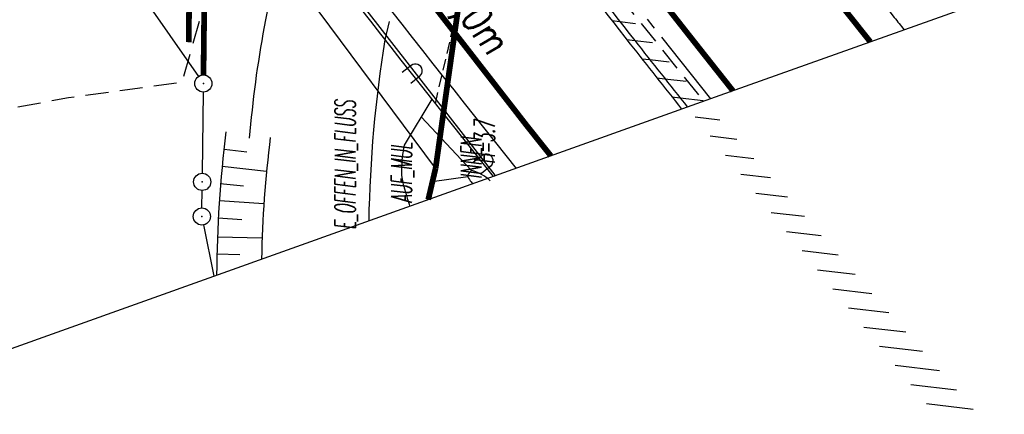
# Model space of a CAD drawing. Extents: x 447882 to 448688, y 437766 to 439043.
# Tile 11 of 121: x 448483 to 448569, y 437905 to 437940. Entities that reach past the tile are written whole.
import ezdxf

# ---------------------------------------------------------------- set-up
doc = ezdxf.new("R2010")
doc.units = 0
doc.header["$LTSCALE"] = 2
doc.header["$MEASUREMENT"] = 0
for name, pattern in [('ACHSE', [5.5, 4, -0.5, 0.5, -0.5]), ('AUSGEZOGEN', [0]), ('GEMEINDE', [3.5, 2, -0.5, 0.5, -0.5]), ('GESTRICH-X2', [1.5, 1, -0.5]), ('GESTRICHELT', [0.75, 0.5, -0.25])]:
    doc.linetypes.add(name, pattern=pattern)
doc.layers.get('0').update_dxf_attribs({"linetype": 'AUSGEZOGEN'})
for name, color, linetype in [('212-GEMEINGRZ', 7, 'GEMEINDE'), ('212-GRENZL', 8, 'AUSGEZOGEN'), ('212-GRENZL-BAB', 7, 'AUSGEZOGEN'), ('212-GRENZP', 8, 'AUSGEZOGEN'), ('212-GRENZP-BAB', 7, 'AUSGEZOGEN'), ('ACHSETOP', 250, 'ACHSE'), ('ANMERKUNG', 7, 'CONTINUOUS'), ('BAUWOTOP', 250, 'AUSGEZOGEN'), ('BAUWUTOP', 250, 'GESTRICHELT'), ('BOESCHG', 250, 'AUSGEZOGEN'), ('BW-SCHRIFT', 250, 'AUSGEZOGEN'), ('DB-Flussumverlegungen', 15, 'CONTINUOUS'), ('FBRTOP', 250, 'AUSGEZOGEN'), ('GRABEN', 250, 'AUSGEZOGEN'), ('KANAL', 7, 'GESTRICH-X2'), ('LAERMWAND', 1, 'AUSGEZOGEN'), ('Planeinteilung', 250, 'CONTINUOUS'), ('SCHLITZRINNE', 200, 'AUSGEZOGEN'), ('STROMLTG', 4, 'AUSGEZOGEN')]:
    doc.layers.add(name, color=color, linetype=linetype)
doc.styles.add('ROMANS', font='romans.shx', dxfattribs={"width": 0.8})

# ---------------------------------------------------------------- blocks, each defined once
blk = doc.blocks.new('LAERMR')
for p, q in [((-0.600039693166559, 0.1830825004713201), (-0.5998228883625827, -0.8169174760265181)), ((0.5999602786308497, 0.1833426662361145), (0.6001770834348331, -0.8166573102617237))]:
    blk.add_line(p, q)
blk.add_arc((-3.970726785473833e-05, 0.1832125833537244), 0.6, 0.01242200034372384, 180.0124220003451)
blk = doc.blocks.new('1135420')
for p, q in [((1135, 297), (1135, 420)), ((1135, 0), (1135, 297))]:
    blk.add_line(p, q)
blk = doc.blocks.new('GST')
at = {"color": 0}
blk.add_circle((0, 0), 0.75, dxfattribs=at)
blk.add_point((0, 0), dxfattribs=at)

msp = doc.modelspace()

# ---------------------------------------------------------------- hatches: boundary and pattern name
at = {"layer": 'SCHLITZRINNE'}
h = msp.add_hatch(dxfattribs=at)
h.set_pattern_fill('_USER', color=256, scale=1.5, angle=45, style=0, pattern_type=0)
h.set_pattern_definition([(353.2903893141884, (448535.0214528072, 437939.7289510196), (0.1752559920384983, 1.489726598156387), [])])
edge = h.paths.add_edge_path()
edge.add_arc((450110.1306910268, 439174.8855906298), 2002.144653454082, 217.6466916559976, 217.7521611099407)
edge.add_arc((450110.1306910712, 439174.8855906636), 2001.644653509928, 217.6466916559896, 217.8050314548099)
edge.add_arc((450106.0111629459, 439171.6895692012), 1996.430723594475, 217.8050312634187, 218.1638878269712)
edge.add_arc((450104.6204673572, 439170.5966182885), 1994.661945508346, 218.1638878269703, 218.5234401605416)
edge.add_arc((450102.3610331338, 439168.7978830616), 1991.77395461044, 218.5234403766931, 218.8832532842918)
edge.add_arc((450113.0802769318, 439177.4420506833), 2005.544351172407, 218.8832532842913, 219.2403848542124)
edge.add_arc((450118.7786976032, 439182.0962609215), 2012.90190994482, 219.2403848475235, 219.5968631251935)
edge.add_arc((450119.4406360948, 439182.6438030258), 2013.760958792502, 219.5968631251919, 219.9534656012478)
edge.add_arc((450109.1314138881, 439174.007603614), 2000.312389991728, 219.9534657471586, 220.3112649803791)
edge.add_arc((450102.1189203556, 439168.0582058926), 1991.116173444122, 220.3112649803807, 220.6706485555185)
edge.add_arc((450113.5814255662, 439177.9073012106), 2006.228873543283, 220.6706484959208, 221.0286759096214)
edge.add_arc((450111.6346336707, 439176.2132694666), 2003.648225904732, 221.028675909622, 221.3868683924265)
edge.add_arc((450104.9853657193, 439170.3538559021), 1994.78563646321, 221.3868683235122, 221.7458556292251)
edge.add_arc((450107.8928366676, 439172.9484951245), 1998.682499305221, 221.7458556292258, 222.1044143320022)
edge.add_arc((450110.1228680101, 439174.9637980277), 2001.688241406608, 222.1044143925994, 222.4627037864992)
edge.add_arc((450114.2325152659, 439178.7246774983), 2007.259005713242, 222.4627037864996, 222.8197621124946)
edge.add_arc((450115.8226584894, 439180.1981843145), 2009.426902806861, 222.8197620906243, 223.1766277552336)
edge.add_arc((450111.7406385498, 439176.3680447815), 2003.829326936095, 223.1766277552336, 223.5348545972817)
edge.add_arc((450104.4442216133, 439169.4355758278), 1993.7646945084, 223.5348548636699, 223.8939847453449)
edge.add_arc((450103.9872383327, 439168.9959033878), 1993.130545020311, 223.8939847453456, 224.2529103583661)
edge.add_arc((450116.3561424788, 439181.046388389), 2010.399128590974, 224.2529105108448, 224.6102912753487)
edge.add_arc((450116.7664725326, 439181.4511742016), 2010.975515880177, 224.6102912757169, 224.7212884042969)
edge.add_line((448524.848253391, 437951.9944236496), (448525.2441494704, 437952.2998189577))

# ---------------------------------------------------------------- linework, layer by layer
at = {"layer": '212-GEMEINGRZ', "const_width": 0.5, "flags": 128}
msp.add_lwpolyline([(448497.5047533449, 437946.3530680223), (448497.4101030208, 437937.9263624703)], dxfattribs=at)
at = {"layer": '212-GRENZL'}
for p, q in [((448518.9499115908, 437926.9393894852), (448498.9878583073, 437953.7884196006)), ((448498.6813115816, 437933.5697830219), (448498.5984675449, 437926.4803011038)), ((448498.5677291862, 437923.4596728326), (448498.582592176, 437924.9799741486)), ((448498.7066597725, 437921.9750020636), (448499.5990688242, 437917.5027028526))]:
    msp.add_line(p, q, dxfattribs=at)
at = {"layer": '212-GRENZL-BAB', "flags": 128}
msp.add_lwpolyline([(448459.6589718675, 437990.1951044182), (448498.2608844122, 437934.9346511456)], dxfattribs=at)
at = {"layer": '212-GRENZL-BAB', "const_width": 0.5, "flags": 128}
for points in [[(448498.8319209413, 437946.9399467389), (448498.6985952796, 437935.0699811)], [(448518.9499115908, 437926.9393894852), (448520.9498758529, 437941.1413584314)], [(448518.3053835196, 437924.1861398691), (448518.9500052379, 437926.9392635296)]]:
    msp.add_lwpolyline(points, dxfattribs=at)
at = {"layer": 'ACHSETOP', "flags": 128}
msp.add_lwpolyline([(448115.3962550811, 438985.500508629), (448118.194, 438967.9179999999), (448126.051, 438918.539), (448129.98, 438893.849), (448133.908, 438869.16), (448135.229, 438860.857), (448137.904, 438844.482), (448142.192, 438819.8529999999), (448146.786, 438795.279), (448151.688, 438770.764), (448156.896, 438746.313), (448162.408, 438721.928), (448168.226, 438697.615), (448174.346, 438673.376), (448180.77, 438649.215), (448187.494, 438625.137), (448194.519, 438601.144), (448201.844, 438577.241), (448209.467, 438553.432), (448217.386, 438529.72), (448225.602, 438506.1079999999), (448234.112, 438482.601), (448242.915, 438459.203), (448252.01, 438435.916), (448261.395, 438412.745), (448271.069, 438389.693), (448281.031, 438366.763), (448291.278, 438343.96), (448312.624, 438298.747), (448323.719, 438276.344), (448335.093, 438254.0820000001), (448346.745, 438231.963), (448358.672, 438209.992), (448370.873, 438188.171), (448383.346, 438166.505), (448396.089, 438144.997), (448409.099, 438123.649), (448422.375, 438102.466), (448435.915, 438081.45), (448449.717, 438060.605), (448463.778, 438039.935), (448478.096, 438019.441), (448492.67, 437999.129), (448507.496, 437979), (448522.573, 437959.057), (448537.8970000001, 437939.305), (448542.9293061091, 437932.9838340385)], dxfattribs=at)
at = {"layer": 'BAUWOTOP'}
for radius, end in [(2036.842164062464, 218.6144323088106), (2038.842164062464, 218.5943363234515)]:
    msp.add_arc((450117.4917103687, 439198.0441966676), radius, 217.3003349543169, end, dxfattribs=at)
at = {"layer": 'BAUWUTOP'}
msp.add_line((448518.9233028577, 437932.5575643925), (448530.129792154, 437980.5304113), dxfattribs=at)
at = {"layer": 'BOESCHG'}
for p, q in [((448522.083, 437926.725), (448517.682, 437931.3970000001)), ((448521.754, 437926.164), (448518.6558864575, 437925.7260769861))]:
    msp.add_line(p, q, dxfattribs=at)
msp.add_lwpolyline([(448518.6133318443, 437932.9492197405), (448516.206, 437928.937)], dxfattribs=at)
for points in [[(448516.206, 437928.937, 0.04298444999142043), (448515.9671066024, 437926.7819269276, 0.07282049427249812), (448516.122, 437925.507, 0.007987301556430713), (448516.4739848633, 437924.2932621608, -0.003410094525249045), (448516.6802749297, 437923.6055171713, -0.01561679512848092)], [(448522.083, 437926.725, 0.08321981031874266), (448521.754358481, 437926.3320045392, 0.2704513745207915), (448521.754, 437926.164, 0.02505786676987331), (448522.0410884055, 437925.7221913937, -0.003310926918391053), (448522.1555664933, 437925.5617424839, -0.005370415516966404)]]:
    msp.add_lwpolyline(points, format="xyb", dxfattribs=at)
for centre, radius, start, end in [((448604.0972519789, 437921.0373969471), 101.7559334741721, 164.1688929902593, 175.1963602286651), ((448624.7216900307, 437920.3766568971), 111.6237615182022, 170.8435513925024, 178.9964242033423), ((448521.2377902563, 437923.2920210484), 3.535494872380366, 45.94535397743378, 76.16869322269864)]:
    msp.add_arc(centre, radius, start, end, dxfattribs=at)
at = {"layer": 'DB-Flussumverlegungen', "linetype": 'Continuous'}
for p, q in [((448500.4913254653, 437928.5810840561), (448502.4685843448, 437928.3631156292)), ((448500.3269646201, 437927.0901160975), (448504.20388845, 437926.6627330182)), ((448500.1626037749, 437925.5991481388), (448502.1830992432, 437925.3764134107)), ((448500.0827388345, 437924.0988655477), (448503.9738936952, 437923.8363518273)), ((448499.981772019, 437922.6022675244), (448502.0580032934, 437922.4621962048)), ((448499.9169622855, 437920.9454776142), (448503.815747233, 437920.8395417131)), ((448499.8762200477, 437919.4460310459), (448501.8702932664, 437919.3918490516))]:
    msp.add_line(p, q, dxfattribs=at)
for major_axis, ratio, start_param, end_param in [((75.23616053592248, 75.23616053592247), 0.9999999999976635, 2.232205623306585, 2.350056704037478), ((72.47844412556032, 72.4784441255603), 0.9999999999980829, 2.232205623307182, 2.336163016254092)]:
    msp.add_ellipse((448606.2414252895, 437916.936952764), major_axis=major_axis, ratio=ratio, start_param=start_param, end_param=end_param, dxfattribs=at)
at = {"layer": 'FBRTOP'}
for points in [[(448131.6841409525, 438991.3198835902, -7.945799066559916e-07), (448134.9827870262, 438970.5894472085, -1.494849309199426e-06), (448138.9112931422, 438945.8999087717, 1.794624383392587e-06), (448142.8397992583, 438921.210370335, 6.509566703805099e-06)], [(448533.5596446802, 437972.6783839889, 0.0005189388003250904), (448536.0697938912, 437969.3937221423, 0.001563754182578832), (448543.6409491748, 437959.5715427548, 0.001565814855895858), (448551.2633894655, 437949.8098080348, 0.001568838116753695), (448558.954886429, 437940.0859286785, 0.0001735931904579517), (448559.8084880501, 437939.0144686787, 0.001558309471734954)]]:
    msp.add_lwpolyline(points, format="xyb", dxfattribs=at)
at = {"layer": 'FBRTOP', "const_width": 0.5}
for points in [[(448117.3124769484, 438986.1851409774, -7.94583581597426e-07), (448120.1691514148, 438968.2322879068, -1.494846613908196e-06), (448124.0976521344, 438943.5427833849, 1.79458935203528e-06), (448128.026152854, 438918.853278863, 6.509561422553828e-06)], [(448526.2902941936, 437957.4976299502, 0.001125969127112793), (448531.7893117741, 437950.3765710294, 0.001565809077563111), (448539.4695164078, 437940.5408597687, 0.001097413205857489), (448544.8841071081, 437933.6822500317, 0.001569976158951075)]]:
    msp.add_lwpolyline(points, format="xyb", dxfattribs=at)
for points in [[(448466.6698147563, 438011.3508809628), (448481.3459252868, 437990.8965680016), (448496.2755179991, 437970.6269219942), (448511.457993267, 437950.5444052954), (448526.8893851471, 437930.6539816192), (448528.9973125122, 437928.0061779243)], [(448503.9940747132, 438007.3614319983), (448518.7164820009, 437987.3730780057), (448533.6880067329, 437967.5695947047), (448548.904614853, 437947.9560183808), (448556.861299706, 437937.9614901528)]]:
    msp.add_lwpolyline(points, dxfattribs=at)
at = {"layer": 'GRABEN', "linetype": 'GESTRICH-X2', "flags": 128}
msp.add_lwpolyline([(448525.6574511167, 437986.5152711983), (448514.5202933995, 437938.1394358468)], dxfattribs=at)
at = {"layer": 'KANAL'}
msp.add_line((448529.375, 437948.9379999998), (448542.3156457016, 437932.7645839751), dxfattribs=at)
at = {"layer": 'LAERMWAND'}
msp.add_lwpolyline([(448494.8250000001, 437961.437), (448496.0459090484, 437962.4004354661), (448524.118, 437926.309), (448524.0582186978, 437926.2415266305)], dxfattribs=at)
at = {"layer": 'SCHLITZRINNE'}
for p, q in [((448534.3215570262, 437939.8112888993), (448535.0214528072, 437939.7289510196)), ((448535.6271633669, 437938.1473491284), (448536.3277967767, 437938.0649244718)), ((448536.9359124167, 437936.4830396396), (448537.6372871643, 437936.4005277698)), ((448538.2478160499, 437934.8183590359), (448538.9499353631, 437934.7357595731)), ((448539.5628843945, 437933.153306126), (448540.2657514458, 437933.070618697))]:
    msp.add_line(p, q, dxfattribs=at)
for points in [[(448525.2441494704, 437952.2998189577, 0.000690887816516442), (448528.6288751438, 437947.9245785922, 0.001565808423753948), (448536.3244835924, 437938.0691402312, 0.0009272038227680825), (448540.9064747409, 437932.2611119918, 0.001569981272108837)], [(448528.0225877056, 437947.8904142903, 4.303468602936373e-05), (448528.2338245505, 437947.6180903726, 0.001565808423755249), (448535.9313603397, 437937.7601837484, 0.000905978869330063), (448540.4093449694, 437932.0834962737, 0.001569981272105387)]]:
    msp.add_lwpolyline(points, format="xyb", dxfattribs=at)
at = {"layer": 'STROMLTG', "linetype": 'GESTRICH-X2', "flags": 128}
msp.add_lwpolyline([(448357.2254287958, 438327.2342654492), (448357.8112006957, 438316.5982530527), (448364.5727353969, 438303.5236514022), (448399.5554066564, 438247.7557919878), (448413.5313174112, 438227.3771894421), (448434.9766367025, 438190.9857070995), (448441.2099965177, 438177.3704205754), (448445.7689355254, 438155.0792453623), (448468.7136441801, 438116.121672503), (448495.6873433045, 438071.1964710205), (448508.3327350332, 438048.4452596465), (448509.9863387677, 438042.3199335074), (448517.4036579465, 438016.2185498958), (448517.6396470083, 438013.3881615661), (448513.9584790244, 437997.6796621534), (448503.3163805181, 437957.684187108), (448496.8330291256, 437934.4284511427), (448486.9370779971, 437933.0616676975), (448410.0809108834, 437919.0562477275), (448385.5189116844, 437914.8091070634), (448357.3624667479, 437909.6709082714), (448353.4150642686, 437909.5812329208), (448342.5149460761, 437907.0256197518)], dxfattribs=at)

# ---------------------------------------------------------------- block references
at = {"layer": '212-GRENZP', "rotation": 309.7713901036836}
for p in [(448498.5894413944, 437925.7298822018), (448498.5594716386, 437922.7098936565)]:
    msp.add_blockref('GST', p, dxfattribs=at)
at = {"layer": '212-GRENZP-BAB', "rotation": 309.7713901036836}
msp.add_blockref('GST', (448498.6903377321, 437934.320201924), dxfattribs=at)
at = {"layer": 'LAERMWAND', "rotation": 308.1693839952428}
for p in [(448517.0427387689, 437935.3099458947), (448523.2226226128, 437927.4480736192)]:
    msp.add_blockref('LAERMR', p, dxfattribs=at)
at = {"layer": 'Planeinteilung', "linetype": 'Continuous', "rotation": 289.6609145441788}
msp.add_blockref('1135420', (447881.8138254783, 438902.045617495), dxfattribs=at)

# ---------------------------------------------------------------- texts
at = {"layer": 'ANMERKUNG', "style": 'ROMANS', "oblique": 7, "width": 0.5}
for s, p in [('E_OFFEN_IN_FLUSS', (448511.955, 437921.557)), ('H=3.7', (448524.118, 437927.309)), ('AUF_MUL', (448516.883, 437923.894)), ('INNEN', (448522.96, 437926.002))]:
    msp.add_text(s, height=1.8, rotation=90, dxfattribs=at).set_placement(p)
at = {"layer": 'BW-SCHRIFT', "style": 'ROMANS', "oblique": 7, "width": 0.8}
msp.add_text('LS-Wand h=4,0m', height=2.499999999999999, rotation=307.651468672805, dxfattribs=at).set_placement((448508.6744482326, 437955.9835322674))

doc.saveas('drawing.dxf')
